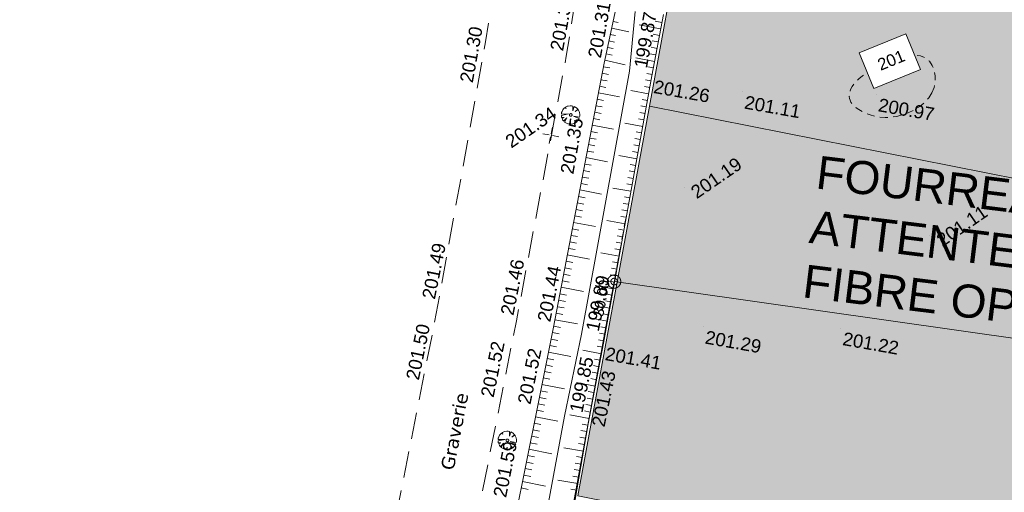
# Model space of a CAD drawing. Header units: millimetres. Extents: x -446952 to 537903, y -185749 to 168493.
# Tile 25 of 155: x -229947 to -155398, y 9955 to 45746. Entities that reach past the tile are written whole.
import ezdxf
from ezdxf.xclip import XClip

# ---------------------------------------------------------------- set-up
doc = ezdxf.new("R2010")
doc.units = ezdxf.units.MM
doc.header["$MEASUREMENT"] = 0
doc.header["$XCLIPFRAME"] = 0
for name, pattern in [('CHEMIN', [3000, 2000, -1000]), ('FOSSE', [1000, 600, -400]), ('Wipeout_Contour', [1000, 0, -1000])]:
    doc.linetypes.add(name, pattern=pattern)
for name, color, linetype in [('02 AF-17-0322 ZAE POMME- CHANTIER-2018-09-26_2_01-PAP- REVET MACROLOT', 7, 'Continuous'), ('02 AF-17-0322 ZAE POMME- CHANTIER-2018-09-26_2_08-PAP RESEAU TELEPHONE PROJET', 7, 'Continuous'), ('02 AF-17-0322 ZAE POMME- CHANTIER-2018-09-26_2_2D - Dessins placés - Géomètre.2D', 7, 'Continuous'), ('02 AF-17-0322 ZAE POMME- CHANTIER-2018-09-26_2_BORNES', 7, 'Continuous'), ('02 AF-17-0322 ZAE POMME- CHANTIER-2018-09-26_2_PROJ Subdi macrolot A', 7, 'Continuous'), ('02 AF-17-0322 ZAE POMME- CHANTIER-2018-09-26_2_X-PTS TOPO-TEXTE TOPOALT', 7, 'Continuous'), ('02 AF-17-0322 ZAE POMME- CHANTIER-2018-09-26_2_X-PTS TOPO-TOPOPOINT', 7, 'Continuous'), ('02 AF-17-0322 ZAE POMME- CHANTIER-2018-09-26_2_Y - FDP TOPO-LIMITES', 7, 'Continuous'), ('02 AF-17-0322 ZAE POMME- CHANTIER-2018-09-26_2_Y - FDP TOPO-LIMITES_ 09119', 7, 'Continuous'), ('02 AF-17-0322 ZAE POMME- CHANTIER-2018-09-26_2_Y-FDP TOPO-CN_1_00', 7, 'Continuous'), ('02 AF-17-0322 ZAE POMME- CHANTIER-2018-09-26_2_Y-FDP TOPO-CN_Cotation', 7, 'Continuous'), ('02 AF-17-0322 ZAE POMME- CHANTIER-2018-09-26_2_Y-FDP TOPO-CN_Cotation Cache des textes', 7, 'Continuous'), ('02 AF-17-0322 ZAE POMME- CHANTIER-2018-09-26_2_Y-FDP TOPO-TOP_AXE_FOSSE', 7, 'Continuous'), ('02 AF-17-0322 ZAE POMME- CHANTIER-2018-09-26_2_Y-FDP TOPO-TOP_BARBULE', 7, 'Continuous'), ('02 AF-17-0322 ZAE POMME- CHANTIER-2018-09-26_2_Y-FDP TOPO-TOP_BORNE', 7, 'Continuous'), ('02 AF-17-0322 ZAE POMME- CHANTIER-2018-09-26_2_Y-FDP TOPO-TOP_TALUS', 7, 'Continuous'), ('02 AF-17-0322 ZAE POMME- CHANTIER-2018-09-26_2_Y-FDP TOPO-TOP_VEGETATION_symb', 7, 'Continuous'), ('02 AF-17-0322 ZAE POMME- CHANTIER-2018-09-26_2_Y-FDP TOPO-TOP_VOIRIE', 7, 'Continuous'), ('2D - Dessins placés - Géomètre.2D', 7, 'Continuous')]:
    doc.layers.add(name, color=color, linetype=linetype)
doc.styles.add('STYLE_GENERE_3', font='verdana.ttf')
doc.styles.add('STYLE_GENERE_4', font='txt')

# ---------------------------------------------------------------- blocks, each defined once
blk = doc.blocks.new('Dessin_1_2', base_point=(-56559339, -2771872408))
at = {"color": 254, "linetype": 'Wipeout_Contour', "lineweight": 0, "ltscale": 2094265.569888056}
blk.add_wipeout([(-446952, -185749), (537903, -185749), (537903, 168493), (-446952, 168064)], dxfattribs=at).dxf.layer = '02 AF-17-0322 ZAE POMME- CHANTIER-2018-09-26_2_2D - Dessins placés - Géomètre.2D'
at = {"layer": '02 AF-17-0322 ZAE POMME- CHANTIER-2018-09-26_2_01-PAP- REVET MACROLOT', "linetype": 'Continuous', "lineweight": 25}
for points in [[(-174226, 77764), (-179808, 52558), (-182267, 39192), (-110892, 25068), (-100849, 75812)], [(-182267, 39192), (-187694, 9685), (-116716, -4361), (-110892, 25068)]]:
    blk.add_hatch(color=171, dxfattribs=at).paths.add_polyline_path(points)
at = {"layer": '02 AF-17-0322 ZAE POMME- CHANTIER-2018-09-26_2_BORNES', "color": 254, "linetype": 'Continuous', "lineweight": 15, "true_color": 0xcccccc}
for radius in [500, 250]:
    blk.add_circle((-184937, 25913), radius, dxfattribs=at)
at = {"layer": '02 AF-17-0322 ZAE POMME- CHANTIER-2018-09-26_2_PROJ Subdi macrolot A', "color": 7, "linetype": 'Continuous', "lineweight": 15, "flags": 128}
blk.add_lwpolyline([(-182267, 39192), (-187694, 9685), (-116716, -4361), (-110892, 25068)], close=True, dxfattribs=at)
blk.add_lwpolyline([(-182267, 39192), (-110892, 25068)], dxfattribs=at)
at = {"layer": '02 AF-17-0322 ZAE POMME- CHANTIER-2018-09-26_2_X-PTS TOPO-TOPOPOINT', "color": 14, "linetype": 'Continuous', "lineweight": 15, "true_color": 0xa80f02}
for p, q in [((-194680, 44060), (-194680, 44060)), ((-188559, 42989), (-188559, 42989)), ((-185700, 42447), (-185700, 42447)), ((-183763, 41846), (-183763, 41846)), ((-182080, 41486), (-182080, 41486)), ((-175203, 40305), (-175203, 40305)), ((-165073, 40103), (-165073, 40103)), ((-188224, 38533), (-188224, 38533)), ((-189729, 36991), (-189729, 36991)), ((-179631, 33007), (-179631, 33007)), ((-161030, 29376), (-161030, 29376)), ((-184937, 25913), (-184937, 25913)), ((-198276, 24155), (-198276, 24155)), ((-192328, 22954), (-192328, 22954)), ((-189534, 22456), (-189534, 22456)), ((-178180, 22510), (-178180, 22510)), ((-167765, 22397), (-167765, 22397)), ((-187416, 21929), (-187416, 21929)), ((-185746, 21260), (-185746, 21260)), ((-199521, 18080), (-199521, 18080)), ((-193634, 16610), (-193634, 16610)), ((-190772, 16287), (-190772, 16287)), ((-188691, 15720), (-188691, 15720)), ((-186916, 15138), (-186916, 15138)), ((-193018, 13888), (-193018, 13889))]:
    blk.add_line(p, q, dxfattribs=at)
at = {"layer": '02 AF-17-0322 ZAE POMME- CHANTIER-2018-09-26_2_Y - FDP TOPO-LIMITES', "color": 14, "linetype": 'Continuous', "lineweight": 15, "true_color": 0xa80f02, "flags": 128}
blk.add_lwpolyline([(-2624, 0), (-184937, 25913)], dxfattribs=at)
at = {"layer": '02 AF-17-0322 ZAE POMME- CHANTIER-2018-09-26_2_Y - FDP TOPO-LIMITES_ 09119', "color": 14, "linetype": 'Continuous', "lineweight": 15, "true_color": 0xa80f02, "flags": 128}
for points in [[(-184937, 25913), (-198752, -49411), (-185522, -68004), (-16854, -98388), (-2624, 0)], [(-16854, -98388), (-26579, -96636), (-185522, -68004), (-198752, -49411), (-184937, 25913), (-2624, 0)]]:
    blk.add_lwpolyline(points, close=True, dxfattribs=at)
at = {"layer": '02 AF-17-0322 ZAE POMME- CHANTIER-2018-09-26_2_Y-FDP TOPO-CN_1_00', "color": 14, "linetype": 'FOSSE', "lineweight": 15, "true_color": 0xa80f02, "flags": 128}
blk.add_lwpolyline([(-160883, 40199), (-160720, 40614), (-160635, 41048), (-160629, 41483), (-160700, 41899), (-160848, 42279), (-161072, 42604), (-161371, 42855), (-161745, 43014), (-162189, 43069), (-162688, 43029), (-163224, 42911), (-163775, 42732), (-164325, 42508), (-164854, 42255), (-165342, 41990), (-165771, 41729), (-166126, 41486), (-166411, 41262), (-166634, 41055), (-166803, 40863), (-166927, 40683), (-167013, 40515), (-167070, 40357), (-167106, 40205), (-167127, 40059), (-167132, 39918), (-167117, 39779), (-167078, 39642), (-167012, 39505), (-166915, 39367), (-166783, 39226), (-166614, 39082), (-166403, 38935), (-166154, 38789), (-165868, 38653), (-165549, 38533), (-165199, 38436), (-164819, 38370), (-164415, 38342), (-163986, 38359), (-163539, 38426), (-163084, 38543), (-162633, 38709), (-162199, 38921), (-161794, 39178), (-161432, 39478), (-161124, 39819)], close=True, dxfattribs=at)
for points in [[(-184063, 30679), (-185190, 24457)], [(-184481, 28399), (-185069, 25154)], [(-184899, 26118), (-184948, 25851)]]:
    blk.add_lwpolyline(points, dxfattribs=at)
at = {"layer": '02 AF-17-0322 ZAE POMME- CHANTIER-2018-09-26_2_Y-FDP TOPO-TOP_AXE_FOSSE', "color": 14, "linetype": 'Continuous', "lineweight": 15, "true_color": 0xa80f02, "flags": 128}
blk.add_lwpolyline([(-192023, -63959), (-201083, -49264), (-196757, -26268), (-192312, -4025), (-191806, -1368), (-190982, 3324), (-188692, 15719), (-187418, 21928), (-183765, 41845), (-183349, 46374)], dxfattribs=at)
at = {"layer": '02 AF-17-0322 ZAE POMME- CHANTIER-2018-09-26_2_Y-FDP TOPO-TOP_BARBULE', "color": 14, "linetype": 'Continuous', "lineweight": 15, "true_color": 0xa80f02}
for p, q in [((-185019, 45603), (-184643, 45521)), ((-181326, 45536), (-181821, 45628)), ((-185125, 45114), (-183822, 44832)), ((-181418, 45044), (-183033, 45345)), ((-185336, 44136), (-184917, 44046)), ((-185230, 44625), (-184825, 44538)), ((-181601, 44061), (-182063, 44147)), ((-181509, 44552), (-181983, 44641)), ((-185442, 43648), (-185008, 43554)), ((-181692, 43569), (-182144, 43654)), ((-185653, 42670), (-184112, 42337)), ((-185548, 43159), (-185100, 43062)), ((-181876, 42586), (-183308, 42853)), ((-181784, 43078), (-182225, 43160)), ((-185753, 42180), (-185277, 42089)), ((-181967, 42095), (-182386, 42173)), ((-185941, 41198), (-185464, 41107)), ((-185847, 41689), (-185371, 41598)), ((-182149, 41111), (-182555, 41185)), ((-182059, 41603), (-182467, 41679)), ((-186035, 40707), (-185557, 40616)), ((-182327, 40127), (-183684, 40373)), ((-182238, 40619), (-182645, 40693)), ((-186224, 39725), (-185744, 39633)), ((-186129, 40216), (-184533, 39910)), ((-182416, 39635), (-182824, 39709)), ((-186318, 39234), (-185837, 39142)), ((-182505, 39143), (-182913, 39217)), ((-186506, 38252), (-186023, 38159)), ((-186412, 38743), (-185930, 38651)), ((-182684, 38160), (-183092, 38233)), ((-182595, 38651), (-183002, 38725)), ((-186600, 37761), (-184988, 37452)), ((-182773, 37668), (-184134, 37914)), ((-186789, 36779), (-186303, 36686)), ((-186694, 37270), (-186210, 37177)), ((-182951, 36684), (-183360, 36758)), ((-182862, 37176), (-183271, 37250)), ((-186977, 35797), (-186489, 35703)), ((-186883, 36288), (-186396, 36194)), ((-183040, 36192), (-183450, 36266)), ((-187071, 35306), (-185443, 34993)), ((-183219, 35208), (-184584, 35455)), ((-183130, 35700), (-183539, 35774)), ((-187259, 34324), (-186769, 34230)), ((-187165, 34815), (-186676, 34721)), ((-183397, 34224), (-183807, 34298)), ((-183308, 34716), (-183718, 34790)), ((-187354, 33832), (-186862, 33738)), ((-183486, 33732), (-183897, 33806)), ((-187542, 32850), (-185898, 32535)), ((-187448, 33341), (-186955, 33247)), ((-183665, 32748), (-185034, 32996)), ((-183576, 33240), (-183986, 33314)), ((-187636, 32359), (-187142, 32265)), ((-183754, 32256), (-184165, 32330)), ((-187824, 31377), (-187328, 31282)), ((-187730, 31868), (-187235, 31773)), ((-183932, 31272), (-184344, 31346)), ((-183843, 31764), (-184254, 31838)), ((-187919, 30886), (-187422, 30791)), ((-184021, 30780), (-184433, 30854)), ((-188107, 29904), (-187608, 29808)), ((-188013, 30395), (-186353, 30077)), ((-184111, 30288), (-185484, 30537)), ((-184200, 29796), (-184612, 29871)), ((-188201, 29413), (-187701, 29317)), ((-184289, 29304), (-184701, 29379)), ((-188389, 28431), (-187888, 28335)), ((-188295, 28922), (-187794, 28826)), ((-184467, 28320), (-184880, 28395)), ((-184378, 28812), (-184791, 28887)), ((-188484, 27940), (-186808, 27618)), ((-184556, 27828), (-185934, 28078)), ((-188672, 26958), (-188167, 26861)), ((-188578, 27449), (-188074, 27352)), ((-184735, 26844), (-185149, 26919)), ((-184646, 27336), (-185059, 27411)), ((-188766, 26467), (-188261, 26370)), ((-184824, 26352), (-185238, 26427)), ((-188955, 25485), (-187263, 25160)), ((-188860, 25976), (-188354, 25879)), ((-185002, 25368), (-186384, 25618)), ((-184913, 25860), (-185327, 25935)), ((-189049, 24994), (-188540, 24896)), ((-185091, 24876), (-185506, 24951)), ((-189237, 24011), (-188727, 23914)), ((-189143, 24503), (-188633, 24405)), ((-185270, 23892), (-185685, 23967)), ((-185181, 24384), (-185596, 24459)), ((-189331, 23520), (-188820, 23422)), ((-185448, 22908), (-186834, 23159)), ((-185359, 23400), (-185775, 23475)), ((-189520, 22538), (-189006, 22440)), ((-189425, 23029), (-187718, 22702)), ((-185537, 22416), (-185953, 22491)), ((-189617, 22048), (-189105, 21945)), ((-185627, 21924), (-186043, 21999)), ((-189814, 21068), (-189302, 20965)), ((-189716, 21558), (-189204, 21455)), ((-185808, 20941), (-186227, 21021)), ((-185716, 21432), (-186133, 21508)), ((-189912, 20577), (-188209, 20235)), ((-185902, 20450), (-187302, 20717)), ((-190109, 19597), (-189599, 19494)), ((-190011, 20087), (-189500, 19985)), ((-186090, 19467), (-186513, 19548)), ((-185996, 19958), (-186417, 20039)), ((-190208, 19107), (-189698, 19004)), ((-186183, 18976), (-186608, 19057)), ((-190404, 18126), (-188709, 17786)), ((-190306, 18616), (-189797, 18514)), ((-186371, 17994), (-187799, 18267)), ((-186277, 18485), (-186704, 18567)), ((-190503, 17636), (-189995, 17534)), ((-186465, 17503), (-186895, 17585)), ((-190700, 16656), (-190193, 16554)), ((-190601, 17146), (-190094, 17044)), ((-186653, 16521), (-187086, 16603)), ((-186559, 17012), (-186990, 17094)), ((-190896, 15675), (-189203, 15335)), ((-190798, 16165), (-190292, 16064)), ((-186840, 15538), (-188295, 15816)), ((-186747, 16030), (-187181, 16113)), ((-190995, 15185), (-190485, 15082)), ((-186933, 15047), (-187371, 15122)), ((-191192, 14204), (-190678, 14101)), ((-191093, 14695), (-190581, 14592)), ((-187017, 14554), (-187457, 14629)), ((-191290, 13714), (-190775, 13611)), ((-187185, 13568), (-187628, 13644)), ((-187101, 14061), (-187542, 14137)), ((-191487, 12734), (-190968, 12630)), ((-191388, 13224), (-189664, 12878)), ((-187269, 13075), (-188752, 13328)), ((-191585, 12244), (-191064, 12139)), ((-187437, 12090), (-187885, 12166)), ((-187353, 12583), (-187799, 12659)), ((-191782, 11263), (-191258, 11158)), ((-191684, 11753), (-191161, 11648)), ((-187521, 11597), (-187971, 11674)), ((-191880, 10773), (-190126, 10421)), ((-187689, 10611), (-189199, 10869)), ((-187605, 11104), (-188056, 11181)), ((-191979, 10283), (-191451, 10177)), ((-187773, 10118), (-188228, 10196))]:
    blk.add_line(p, q, dxfattribs=at)
at = {"layer": '02 AF-17-0322 ZAE POMME- CHANTIER-2018-09-26_2_Y-FDP TOPO-TOP_BORNE', "color": 14, "linetype": 'Continuous', "lineweight": 15, "true_color": 0xa80f02}
for p, q in [((-189706, 37114), (-189610, 37604)), ((-189706, 37114), (-189610, 37604)), ((-189853, 37015), (-190343, 37111)), ((-189853, 37015), (-190343, 37111)), ((-189754, 36868), (-189850, 36378)), ((-189754, 36868), (-189850, 36378)), ((-189730, 36991), (-189730, 36991)), ((-189730, 36991), (-189730, 36991)), ((-189607, 36967), (-189117, 36871)), ((-189607, 36967), (-189117, 36871))]:
    blk.add_line(p, q, dxfattribs=at)
at = {"layer": '02 AF-17-0322 ZAE POMME- CHANTIER-2018-09-26_2_Y-FDP TOPO-TOP_TALUS', "color": 14, "linetype": 'Continuous', "lineweight": 15, "true_color": 0xa80f02, "flags": 128}
for points in [[(-194091, -65366), (-203617, -50159), (-199121, -26186), (-194229, -1913), (-193266, 3868), (-190774, 16286), (-189536, 22455), (-185702, 42446), (-184734, 46920)], [(-189612, -1738), (-189024, 2788), (-186917, 15137), (-185747, 21259), (-182081, 41485), (-181212, 46147)]]:
    blk.add_lwpolyline(points, dxfattribs=at)
at = {"layer": '02 AF-17-0322 ZAE POMME- CHANTIER-2018-09-26_2_Y-FDP TOPO-TOP_VEGETATION_symb', "color": 14, "linetype": 'Continuous', "lineweight": 15, "true_color": 0xa80f02}
for p, q in [((-188885, 38798), (-188914, 38725)), ((-188816, 38928), (-188885, 38798)), ((-188775, 38984), (-188816, 38928)), ((-188699, 39065), (-188775, 38984)), ((-188681, 39077), (-188699, 39065)), ((-188663, 39090), (-188681, 39077)), ((-188582, 39013), (-188663, 39090)), ((-188609, 39128), (-188627, 39115)), ((-188627, 39115), (-188582, 39013)), ((-188592, 39141), (-188609, 39128)), ((-188490, 39186), (-188592, 39141)), ((-188423, 39206), (-188490, 39186)), ((-188278, 39228), (-188423, 39206)), ((-188200, 39231), (-188278, 39228)), ((-188169, 39225), (-188200, 39231)), ((-188078, 39210), (-188169, 39225)), ((-188061, 38846), (-188078, 39210)), ((-187973, 39176), (-188061, 38846)), ((-187844, 39107), (-187973, 39176)), ((-187883, 38784), (-187682, 38954)), ((-187657, 38918), (-187883, 38784)), ((-187788, 39066), (-187844, 39107)), ((-187707, 38990), (-187788, 39066)), ((-187695, 38972), (-187707, 38990)), ((-187682, 38954), (-187695, 38972)), ((-187644, 38900), (-187657, 38918)), ((-187631, 38882), (-187644, 38900)), ((-187586, 38781), (-187631, 38882)), ((-187566, 38714), (-187586, 38781)), ((-188400, 38606), (-188937, 38493)), ((-188937, 38493), (-188915, 38348)), ((-188919, 38694), (-188934, 38603)), ((-188934, 38603), (-188400, 38606)), ((-188914, 38725), (-188919, 38694)), ((-188915, 38348), (-188727, 38348)), ((-188727, 38348), (-188882, 38264)), ((-188882, 38264), (-188837, 38162)), ((-188837, 38162), (-188824, 38145)), ((-188824, 38145), (-188812, 38127)), ((-188812, 38127), (-188799, 38109)), ((-188812, 38127), (-188812, 38127)), ((-188799, 38109), (-188761, 38055)), ((-188761, 38055), (-188513, 38311)), ((-188513, 38311), (-188693, 37997)), ((-187596, 38264), (-188020, 38447)), ((-188020, 38447), (-187562, 38369)), ((-187854, 37948), (-187937, 38103)), ((-187937, 38103), (-187818, 37973)), ((-187782, 37998), (-187706, 38079)), ((-187706, 38079), (-187665, 38135)), ((-187665, 38135), (-187596, 38264)), ((-187544, 38569), (-187566, 38714)), ((-187562, 38369), (-187546, 38460)), ((-187546, 38460), (-187541, 38491)), ((-187541, 38491), (-187544, 38569)), ((-188693, 37997), (-188637, 37956)), ((-188637, 37956), (-188507, 37887)), ((-188507, 37887), (-188434, 37858)), ((-188434, 37858), (-188403, 37853)), ((-188403, 37853), (-188312, 37837)), ((-188312, 37837), (-188250, 38015)), ((-188250, 38015), (-188233, 37840)), ((-188233, 37840), (-188057, 37857)), ((-188057, 37857), (-187991, 37877)), ((-187991, 37877), (-187889, 37922)), ((-187889, 37922), (-187871, 37935)), ((-187871, 37935), (-187854, 37948)), ((-187818, 37973), (-187800, 37985)), ((-187800, 37985), (-187782, 37998)), ((-193610, 14283), (-193679, 14154)), ((-193569, 14339), (-193610, 14283)), ((-193492, 14420), (-193569, 14339)), ((-193474, 14433), (-193492, 14420)), ((-193457, 14445), (-193474, 14433)), ((-193375, 14369), (-193457, 14445)), ((-193403, 14483), (-193421, 14471)), ((-193421, 14471), (-193375, 14369)), ((-193385, 14496), (-193403, 14483)), ((-193283, 14541), (-193385, 14496)), ((-193217, 14561), (-193283, 14541)), ((-193072, 14584), (-193217, 14561)), ((-192993, 14586), (-193072, 14584)), ((-192963, 14581), (-192993, 14586)), ((-192871, 14565), (-192963, 14581)), ((-192855, 14201), (-192871, 14565)), ((-192767, 14532), (-192855, 14201)), ((-192638, 14462), (-192767, 14532)), ((-192677, 14140), (-192476, 14309)), ((-192450, 14274), (-192677, 14140)), ((-192582, 14422), (-192638, 14462)), ((-192501, 14345), (-192582, 14422)), ((-192488, 14327), (-192501, 14345)), ((-192476, 14309), (-192488, 14327)), ((-192438, 14256), (-192450, 14274)), ((-192425, 14238), (-192438, 14256)), ((-192380, 14136), (-192425, 14238)), ((-193194, 13961), (-193731, 13849)), ((-193731, 13849), (-193709, 13704)), ((-193712, 14050), (-193728, 13958)), ((-193728, 13958), (-193194, 13961)), ((-193707, 14080), (-193712, 14050)), ((-193709, 13704), (-193520, 13703)), ((-193679, 14154), (-193707, 14080)), ((-193520, 13703), (-193676, 13620)), ((-193676, 13620), (-193631, 13518)), ((-193631, 13518), (-193618, 13500)), ((-193618, 13500), (-193605, 13482)), ((-193605, 13482), (-193593, 13464)), ((-193605, 13482), (-193605, 13482)), ((-193593, 13464), (-193555, 13411)), ((-193555, 13411), (-193307, 13667)), ((-193307, 13667), (-193486, 13352)), ((-192389, 13620), (-192813, 13802)), ((-192813, 13802), (-192356, 13724)), ((-192647, 13303), (-192731, 13458)), ((-192731, 13458), (-192612, 13328)), ((-192576, 13353), (-192499, 13435)), ((-192499, 13435), (-192458, 13490)), ((-192458, 13490), (-192389, 13620)), ((-192359, 14070), (-192380, 14136)), ((-192337, 13925), (-192359, 14070)), ((-192356, 13724), (-192340, 13815)), ((-192340, 13815), (-192335, 13846)), ((-192335, 13846), (-192337, 13925)), ((-193486, 13352), (-193430, 13311)), ((-193430, 13311), (-193301, 13242)), ((-193301, 13242), (-193227, 13214)), ((-193227, 13214), (-193197, 13208)), ((-193197, 13208), (-193105, 13193)), ((-193105, 13193), (-193044, 13371)), ((-193044, 13371), (-193027, 13195)), ((-193027, 13195), (-192851, 13212)), ((-192851, 13212), (-192785, 13232)), ((-192785, 13232), (-192683, 13278)), ((-192683, 13278), (-192665, 13290)), ((-192665, 13290), (-192647, 13303)), ((-192612, 13328), (-192594, 13341)), ((-192594, 13341), (-192576, 13353))]:
    blk.add_line(p, q, dxfattribs=at)
for centre in [(-188225, 38533), (-193019, 13888)]:
    blk.add_circle(centre, 100, dxfattribs=at)
at = {"layer": '02 AF-17-0322 ZAE POMME- CHANTIER-2018-09-26_2_Y-FDP TOPO-TOP_VOIRIE', "color": 14, "linetype": 'CHEMIN', "lineweight": 15, "true_color": 0xa80f02, "flags": 128}
for points in [[(-202026, 5188), (-198277, 24154), (-194681, 44059), (-193905, 48645), (-190751, 66066), (-188119, 80670), (-187525, 84973), (-186387, 95270), (-186879, 102497), (-185900, 109517), (-184112, 114873)], [(-196079, 4188), (-192330, 22953), (-188560, 42988), (-187820, 47613), (-184857, 64903), (-182083, 79588), (-180702, 88104), (-179389, 95941), (-176529, 110438)]]:
    blk.add_lwpolyline(points, dxfattribs=at)
at = {"layer": '02 AF-17-0322 ZAE POMME- CHANTIER-2018-09-26_2_08-PAP RESEAU TELEPHONE PROJET', "color": 2, "linetype": 'Continuous', "lineweight": 15, "true_color": 0xfff91e, "insert": (-169438, 35460), "char_height": 2500, "width": 46951.02, "attachment_point": 1, "rotation": 352.96421, "line_spacing_factor": 0.99651, "style": 'STYLE_GENERE_4'}
blk.add_mtext('\\A1;{\\pql;\\fArial|b0|i0|c0|p38;FOURREAUX 3Ø42/45 EN \\fArial|b0|i0|c0|p38;ATTENTE TELEPHONE ET \\fArial|b0|i0|c0|p38;FIBRE OPTIQUE }', dxfattribs=at)
at = {"layer": '02 AF-17-0322 ZAE POMME- CHANTIER-2018-09-26_2_PROJ Subdi macrolot A', "color": 7, "linetype": 'Continuous', "lineweight": 15, "insert": (-185762, 23205), "char_height": 800, "attachment_point": 7, "rotation": 79.57833, "style": 'STYLE_GENERE_4'}
blk.add_mtext('\\A1;{\\pql;\\fArial|b0|i0|c0|p38;30.00}', dxfattribs=at)
at = {"layer": '02 AF-17-0322 ZAE POMME- CHANTIER-2018-09-26_2_X-PTS TOPO-TEXTE TOPOALT', "color": 14, "linetype": 'Continuous', "lineweight": 15, "true_color": 0xa80f02, "char_height": 1000, "style": 'STYLE_GENERE_4'}
for s, insert, attachment_point, rotation in [('\\A1;{\\pql;\\fArial|b0|i0|c0|p38;201.30}', (-188793, 43326), 7, 79.79061), ('\\A1;{\\pql;\\fArial|b0|i0|c0|p38;201.31}', (-185934, 42785), 7, 79.79061), ('\\A1;{\\pql;\\fArial|b0|i0|c0|p38;199.87}', (-183446, 42198), 1, 79.79061), ('\\A1;{\\pql;\\fArial|b0|i0|c0|p38;201.30}', (-196631, 41097), 1, 79.79061), ('\\A1;{\\pql;\\fArial|b0|i0|c0|p38;201.26}', (-181837, 41189), 1, 349.95171), ('\\A1;{\\pql;\\fArial|b0|i0|c0|p38;201.11}', (-174960, 40008), 1, 349.95171), ('\\A1;{\\pql;\\fArial|b0|i0|c0|p38;200.97}', (-164830, 39806), 1, 349.95171), ('\\A1;{\\pql;\\fArial|b0|i0|c0|p38;201.34}', (-193297, 36799), 1, 34.52707), ('\\A1;{\\pql;\\fArial|b0|i0|c0|p38;201.35}', (-189018, 34175), 1, 79.79061), ('\\A1;{\\pql;\\fArial|b0|i0|c0|p38;201.19}', (-179249, 32966), 1, 34.52707), ('\\A1;{\\pql;\\fArial|b0|i0|c0|p38;201.11}', (-160649, 29335), 1, 34.52707), ('\\A1;{\\pql;\\fArial|b0|i0|c0|p38;201.49}', (-199493, 24720), 1, 78.64366), ('\\A1;{\\pql;\\fArial|b0|i0|c0|p38;201.46}', (-192556, 23297), 7, 78.64366), ('\\A1;{\\pql;\\fArial|b0|i0|c0|p38;201.44}', (-189762, 22798), 7, 78.64366), ('\\A1;{\\pql;\\fArial|b0|i0|c0|p38;199.89}', (-187092, 22274), 1, 78.64366), ('\\A1;{\\pql;\\fArial|b0|i0|c0|p38;201.50}', (-200708, 18597), 1, 78.46177), ('\\A1;{\\pql;\\fArial|b0|i0|c0|p38;201.29}', (-177937, 22213), 1, 349.95171), ('\\A1;{\\pql;\\fArial|b0|i0|c0|p38;201.22}', (-167522, 22100), 1, 349.95171), ('\\A1;{\\pql;\\fArial|b0|i0|c0|p38;201.52}', (-194058, 17082), 7, 78.46176), ('\\A1;{\\pql;\\fArial|b0|i0|c0|p38;201.41}', (-185503, 20963), 1, 349.95171), ('\\A1;{\\pql;\\fArial|b0|i0|c0|p38;201.52}', (-191267, 16557), 7, 78.46176), ('\\A1;{\\pql;\\fArial|b0|i0|c0|p38;199.85}', (-188323, 16118), 1, 78.46176), ('\\A1;{\\pql;\\fArial|b0|i0|c0|p38;201.43}', (-185655, 14848), 7, 78.46176), ('\\A1;{\\pql;\\fArial|b0|i0|c0|p38;201.59}', (-194105, 9703), 1, 78.64366)]:
    blk.add_mtext(s, dxfattribs=dict(at, insert=insert, attachment_point=attachment_point, rotation=rotation))
at = {"layer": '02 AF-17-0322 ZAE POMME- CHANTIER-2018-09-26_2_Y-FDP TOPO-TOP_VOIRIE', "color": 14, "linetype": 'Continuous', "lineweight": 15, "true_color": 0xa80f02, "insert": (-197076, 11569), "char_height": 1000, "attachment_point": 7, "rotation": 79.02506, "style": 'STYLE_GENERE_3'}
blk.add_mtext('\\A1;{\\pql;\\fVerdana|b0|i0|c0|p38;Graverie}', dxfattribs=at)
at = {"color": 254, "linetype": 'Wipeout_Contour', "lineweight": 0, "ltscale": 678080.227317}
blk.add_wipeout([(-165284, 40534), (-161755, 41973), (-162857, 44676), (-166387, 43237)], dxfattribs=at).dxf.layer = '02 AF-17-0322 ZAE POMME- CHANTIER-2018-09-26_2_Y-FDP TOPO-CN_Cotation Cache des textes'
at = {"layer": '02 AF-17-0322 ZAE POMME- CHANTIER-2018-09-26_2_PROJ Subdi macrolot A', "color": 7, "linetype": 'Continuous', "lineweight": 15, "flags": 128}
blk.add_lwpolyline([(-174226, 77764), (-179808, 52558), (-182267, 39192), (-110892, 25068), (-100849, 75812)], close=True, dxfattribs=at)
at = {"layer": '02 AF-17-0322 ZAE POMME- CHANTIER-2018-09-26_2_Y-FDP TOPO-CN_Cotation Cache des textes', "color": 14, "linetype": 'Continuous', "lineweight": 15, "true_color": 0xa80f02}
for p, q in [((-162857, 44676), (-166387, 43237)), ((-161755, 41973), (-162857, 44676)), ((-166387, 43237), (-165284, 40534)), ((-165284, 40534), (-161755, 41973))]:
    blk.add_line(p, q, dxfattribs=at)
at = {"layer": '02 AF-17-0322 ZAE POMME- CHANTIER-2018-09-26_2_Y-FDP TOPO-CN_Cotation', "color": 14, "linetype": 'Continuous', "lineweight": 15, "true_color": 0xa80f02, "insert": (-164930, 42281), "char_height": 900, "attachment_point": 4, "rotation": 22.18661, "style": 'STYLE_GENERE_4'}
blk.add_mtext('\\A1;{\\pql;\\fArial|b0|i0|c0|p38;201}', dxfattribs=at)

msp = doc.modelspace()

# ---------------------------------------------------------------- block references
at = {"layer": '2D - Dessins placés - Géomètre.2D', "color": 7, "linetype": 'Continuous', "lineweight": 40}
ref = msp.add_blockref('Dessin_1_2', (-56559339, -2771872408), dxfattribs=at)
XClip(ref).set_block_clipping_path([(-446952.2139278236, -185748.9586169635), (537903.0822630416, -185748.9586169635), (537903.0822630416, 168492.6257651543), (-446952.2139278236, 168063.6339895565)])

doc.saveas('drawing.dxf')
